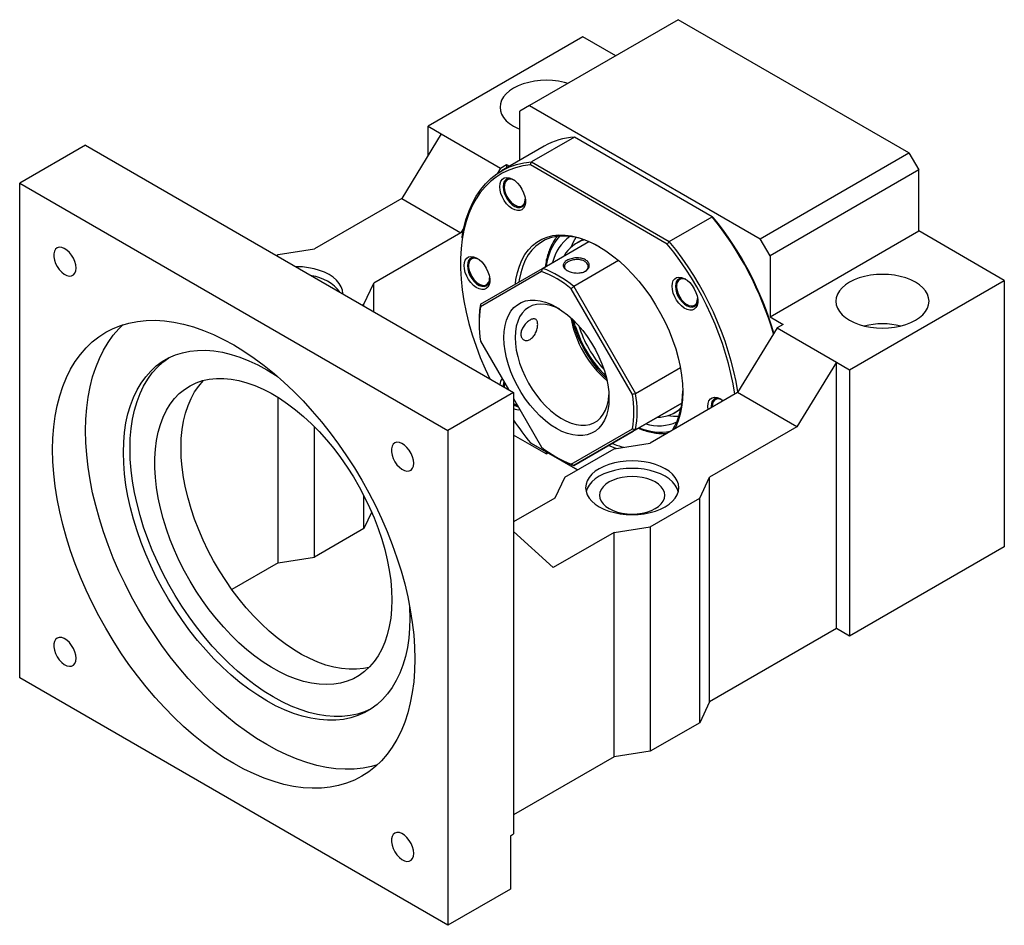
# Model space of a CAD drawing. Header units: millimetres. Extents: x 27 to 275, y 8 to 200.
# Tile 8 of 8: x 192 to 262, y 122 to 187. Entities that reach past the tile are written whole.
import ezdxf

# ---------------------------------------------------------------- set-up
doc = ezdxf.new("R2010")
doc.units = ezdxf.units.MM

msp = doc.modelspace()

# ---------------------------------------------------------------- linework, layer by layer
at = {"color": 7, "linetype": 'Continuous', "lineweight": 25}
for p, q in [((238.7009, 187.1185), (228.0589, 180.975)), ((255.2, 177.5937), (238.7009, 187.1185)), ((231.8655, 185.893), (220.7875, 179.4978)), ((234.2218, 184.5328), (231.8655, 185.893)), ((228.0589, 180.975), (227.3518, 180.5667)), ((227.3518, 177.057), (227.3518, 180.5667)), ((228.0589, 180.975), (244.5581, 171.4503)), ((220.7875, 179.4978), (221.7303, 178.9536)), ((220.7875, 177.4113), (220.7875, 179.4978)), ((221.7303, 178.9536), (218.9019, 174.3268)), ((221.7303, 178.9536), (225.9729, 176.5044)), ((231.262, 178.7177), (228.1979, 176.9488)), ((241.1193, 173.0272), (231.262, 178.7177)), ((196.2745, 178.1392), (191.5604, 175.4178)), ((196.2745, 178.1392), (226.9158, 160.4504)), ((229.1079, 178.0708), (226.0438, 176.3019)), ((228.1979, 176.9488), (238.0552, 171.2583)), ((244.5581, 171.4503), (255.2, 177.5937)), ((255.2, 177.5937), (255.9071, 176.369)), ((225.9729, 176.5044), (225.7269, 176.1018)), ((225.9729, 176.5044), (226.409, 176.7561)), ((226.409, 176.7561), (226.409, 176.5128)), ((226.409, 176.7561), (226.6197, 176.6344)), ((237.9062, 171.0721), (228.1111, 176.7267)), ((255.9071, 176.369), (245.2652, 170.2255)), ((255.9071, 172.0141), (255.9071, 176.369)), ((191.5604, 175.4178), (222.2017, 157.729)), ((191.5604, 140.0344), (191.5604, 175.4178)), ((226.2409, 175.2115), (226.2409, 175.1697)), ((218.9019, 174.3268), (212.6558, 170.721)), ((218.9019, 174.3268), (223.1445, 171.8776)), ((226.9951, 173.8634), (227.0192, 173.8494)), ((238.0552, 171.2583), (241.1193, 173.0272)), ((223.3554, 172.2224), (223.1445, 171.8776)), ((245.2652, 165.8706), (255.9071, 172.0141)), ((262.0354, 168.4763), (255.9071, 172.0141)), ((223.1445, 171.8776), (216.8984, 168.2717)), ((231.8878, 171.4004), (231.4299, 171.1361)), ((245.2652, 170.2255), (244.5581, 171.4503)), ((210.063, 170.3128), (212.6558, 170.721)), ((228.9755, 169.3348), (232.2932, 171.25)), ((209.9474, 170.246), (210.063, 170.3128)), ((234.4272, 169.8905), (231.22, 168.039)), ((245.2652, 170.2255), (245.2652, 165.8706)), ((223.6866, 169.5776), (223.6866, 169.5232)), ((224.5533, 166.7811), (228.9755, 169.3348)), ((230.6845, 169.2297), (230.733, 169.1915)), ((228.9157, 169.1078), (224.5441, 166.5833)), ((238.8603, 168.6232), (238.7867, 168.5807)), ((250.9574, 162.0811), (262.0354, 168.4763)), ((262.0354, 168.4763), (262.0354, 149.4237)), ((216.1913, 166.775), (216.8984, 168.2717)), ((216.8984, 166.2333), (216.8984, 168.2717)), ((224.4408, 168.2169), (224.4697, 168.2002)), ((235.4157, 160.3072), (231.0441, 167.8791)), ((231.22, 168.039), (235.6422, 160.3796)), ((238.5743, 168.0776), (238.5743, 168.0498)), ((216.0756, 166.7082), (216.1913, 166.775)), ((216.1913, 166.6415), (216.1913, 166.775)), ((239.3284, 166.7435), (239.3755, 166.7163)), ((245.2652, 165.8706), (246.208, 165.3264)), ((224.4409, 165.55), (224.4409, 165.414)), ((231.33, 165.2341), (231.2325, 165.5865)), ((245.7719, 165.0746), (242.9435, 160.4478)), ((246.208, 165.3264), (245.7719, 165.0746)), ((245.7719, 165.0746), (250.0146, 162.6254)), ((224.5441, 164.1255), (226.541, 160.6667)), ((235.6422, 160.3796), (238.8493, 162.2311)), ((250.0146, 162.6254), (247.1861, 157.9986)), ((250.0146, 143.5728), (250.0146, 162.6254)), ((250.0146, 162.6254), (250.9574, 162.0811)), ((250.9574, 162.0811), (250.9574, 143.0285)), ((226.1585, 160.9344), (226.1595, 160.8869)), ((226.2409, 160.982), (226.2409, 160.9276)), ((210.063, 148.2671), (210.063, 160.1004)), ((226.9158, 160.4504), (222.2017, 157.729)), ((226.9158, 160.4504), (226.9158, 128.8774)), ((226.9158, 160.0176), (228.9157, 156.5536)), ((242.9435, 160.4478), (236.6974, 156.842)), ((241.3778, 160.0064), (241.3578, 159.9948)), ((247.1861, 157.9986), (242.9435, 160.4478)), ((226.9951, 159.6213), (227.0313, 159.6004)), ((235.4626, 157.6833), (238.9598, 159.7028)), ((238.9598, 159.703), (235.6422, 157.7877)), ((238.4293, 159.0115), (238.8872, 159.2758)), ((241.0461, 159.461), (241.0511, 159.3554)), ((241.1286, 159.5086), (241.1286, 159.4542)), ((241.1761, 159.7706), (241.2824, 159.9692)), ((212.6558, 148.6753), (212.6558, 158.0025)), ((247.1861, 157.9986), (240.94, 154.3928)), ((222.2017, 157.729), (222.2017, 122.3456)), ((229.2374, 156.0706), (226.9158, 157.4109)), ((231.0441, 155.3249), (235.4157, 157.8495)), ((235.6422, 157.7877), (231.22, 155.2341)), ((231.22, 155.2341), (235.4626, 157.6833)), ((228.1111, 156.8576), (231.4749, 154.9157)), ((231.4749, 154.9157), (228.1979, 156.8075)), ((234.1047, 156.4338), (236.6974, 156.842)), ((229.2374, 156.2073), (229.2374, 156.0706)), ((229.2374, 156.0706), (229.3558, 156.139)), ((229.979, 155.8207), (230.0968, 155.7526)), ((230.5691, 154.3928), (234.1047, 156.4338)), ((230.5691, 154.3928), (229.862, 152.8961)), ((240.2329, 152.8961), (240.94, 154.3928)), ((240.94, 138.3342), (240.94, 154.3928)), ((216.1913, 150.7164), (216.1913, 153.0961)), ((229.862, 152.8961), (226.9158, 151.1952)), ((236.6974, 150.855), (240.2329, 152.8961)), ((240.2329, 136.8374), (240.2329, 152.8961)), ((216.7546, 151.9087), (216.1913, 150.7164)), ((234.1047, 150.4468), (236.6974, 150.855)), ((236.6974, 150.855), (236.6974, 134.7964)), ((216.1913, 150.7164), (212.6558, 148.6753)), ((229.7442, 147.9296), (226.9158, 150.5236)), ((234.1047, 150.4468), (229.7442, 147.9296)), ((234.1047, 134.3882), (234.1047, 150.4468)), ((262.0354, 149.4237), (250.9574, 143.0285)), ((210.063, 148.2671), (206.7507, 146.355)), ((210.063, 148.2671), (212.6558, 148.6753)), ((250.0146, 143.5728), (240.94, 138.3342)), ((250.9574, 143.0285), (250.0146, 143.5728)), ((222.2017, 122.3456), (191.5604, 140.0344)), ((240.94, 138.3342), (240.2329, 136.8374)), ((240.2329, 136.8374), (236.6974, 134.7964)), ((236.6974, 134.7964), (234.1047, 134.3882)), ((234.1047, 134.3882), (226.9158, 130.2381)), ((226.6801, 128.7414), (226.9158, 128.8774)), ((226.6801, 128.7414), (226.6801, 124.9309)), ((226.6801, 124.9309), (222.2017, 122.3456))]:
    msp.add_line(p, q, dxfattribs=at)
at = {"color": 7, "linetype": 'Continuous', "lineweight": 25, "flags": 128}
for points in [[(230.8132, 182.565), (230.5484, 182.6363), (230.1355, 182.7173), (229.7079, 182.7664), (229.2728, 182.7828), (228.8377, 182.7664), (228.41, 182.7172), (227.9972, 182.6363), (227.6061, 182.525), (227.2436, 182.3852), (226.9158, 182.2192), (226.6283, 182.03), (226.386, 181.8207), (226.1932, 181.5949), (226.053, 181.3566), (225.968, 181.1097), (225.9394, 180.8585), (225.968, 180.6074), (226.053, 180.3605), (226.1932, 180.1221), (226.386, 179.8964), (226.6283, 179.6871), (226.9158, 179.4978), (227.2436, 179.3319), (227.3518, 179.2859)], [(223.227, 171.5169), (223.2372, 171.5855), (223.3596, 172.2417), (223.522, 172.8642), (223.7238, 173.4506), (223.9641, 173.9984), (224.242, 174.5053), (224.5563, 174.9694), (224.9057, 175.3886), (225.2887, 175.7613), (225.7039, 176.0859), (226.1495, 176.3612), (226.6237, 176.5859), (227.1245, 176.7592), (227.65, 176.8803), (228.1979, 176.9488)], [(228.1111, 176.7267), (227.5723, 176.6568), (227.0556, 176.5351), (226.5631, 176.3623), (226.097, 176.1389), (225.6589, 175.866), (225.2508, 175.5446), (224.8744, 175.176), (224.531, 174.7617), (224.2222, 174.3035), (223.9492, 173.8031), (223.7131, 173.2627), (223.5148, 172.6844), (223.3552, 172.0705), (223.235, 171.4237), (223.1545, 170.7464), (223.1142, 170.0416), (223.1142, 169.312), (223.1545, 168.5606), (223.235, 167.7905), (223.3552, 167.0048), (223.5148, 166.2067), (223.7131, 165.3995), (223.9492, 164.5864), (224.2222, 163.7709), (224.531, 162.9561), (224.8744, 162.1454), (225.2036, 161.4388)], [(225.9228, 175.1765), (225.9442, 175.3923), (226.0077, 175.5732), (226.1102, 175.7107), (226.2469, 175.7984), (226.4114, 175.8322), (226.5961, 175.8106), (226.7922, 175.7345), (226.9907, 175.6075), (227.1822, 175.4355), (227.3579, 175.2266), (227.5094, 174.9906), (227.6296, 174.7384), (227.7131, 174.4819), (227.7558, 174.233), (227.7558, 174.0035), (227.7131, 173.804), (227.6296, 173.6439), (227.5094, 173.5306), (227.3579, 173.4694), (227.1822, 173.4633), (226.9907, 173.5125), (226.7922, 173.6146), (226.5961, 173.765), (226.4114, 173.9565), (226.2469, 174.1803), (226.1102, 174.4259), (226.0077, 174.6817), (225.9442, 174.9359), (225.9228, 175.1765)], [(226.9031, 175.6697), (226.8207, 175.7055), (226.6424, 175.7468), (226.4813, 175.7324), (226.3459, 175.6631), (226.2437, 175.5426), (226.1801, 175.3774), (226.1585, 175.1765)], [(226.989, 175.6088), (226.8325, 175.6787), (226.667, 175.7079), (226.5192, 175.6847), (226.3971, 175.6102), (226.3073, 175.4885), (226.2545, 175.3262), (226.2416, 175.1319), (226.2694, 174.9162), (226.3363, 174.6907), (226.4388, 174.4675), (226.5712, 174.2587)], [(226.1585, 175.1765), (226.1801, 174.9506), (226.2437, 174.712), (226.3459, 174.4734), (226.4813, 174.2478), (226.6424, 174.0474), (226.8207, 173.8828), (227.0064, 173.7631), (227.1897, 173.6946), (227.3605, 173.6811), (227.5098, 173.7233), (227.6294, 173.8188), (227.7129, 173.9626), (227.7558, 174.1469), (227.7592, 174.1867)], [(226.5712, 174.2587), (226.7265, 174.0756), (226.8962, 173.928), (227.0713, 173.8238), (227.2423, 173.7687), (227.4, 173.7657), (227.5359, 173.8149), (227.6426, 173.9136), (227.7144, 174.0566), (227.7474, 174.2361), (227.7494, 174.2916)], [(227.0388, 168.2164), (227.0802, 168.5296), (227.1822, 169.0322), (227.3239, 169.5002), (227.5045, 169.9303), (227.7227, 170.3197), (227.9769, 170.6657), (228.2656, 170.966), (228.5867, 171.2183), (228.9379, 171.4212), (229.317, 171.5731), (229.7213, 171.673), (230.148, 171.7203), (230.5943, 171.7146), (231.0571, 171.656), (231.5332, 171.5448), (232.0194, 171.3819), (232.5123, 171.1683), (233.0087, 170.9054), (233.505, 170.5952), (233.9979, 170.2397), (234.4841, 169.8413), (234.9602, 169.4028), (235.423, 168.9271), (235.8693, 168.4175), (236.296, 167.8775), (236.7003, 167.3108), (237.0794, 166.7212), (237.4307, 166.1128), (237.7517, 165.4897), (238.0404, 164.8562), (238.2947, 164.2167), (238.5128, 163.5754), (238.6934, 162.9367), (238.8351, 162.3051), (238.9371, 161.6848), (238.9985, 161.0801), (239.0191, 160.4951), (238.9985, 159.9338), (238.9371, 159.4), (238.8351, 158.8975), (238.6934, 158.4295), (238.5128, 157.9993), (238.4329, 157.8439)], [(233.0688, 170.8703), (232.7565, 171.0376), (232.2657, 171.2613), (231.7809, 171.4344), (231.3056, 171.5555), (230.8431, 171.6239), (230.3965, 171.639), (229.9691, 171.6008), (229.5639, 171.5095), (229.1836, 171.3658), (228.831, 171.1706), (228.5086, 170.9254), (228.2185, 170.6318), (227.9628, 170.2919), (227.7434, 169.9081), (227.5617, 169.4831), (227.4191, 169.0199), (227.3165, 168.5217), (227.2933, 168.3633)], [(229.9502, 171.4983), (229.9705, 171.5267), (230.0329, 171.6101)], [(231.3763, 171.5407), (231.1753, 171.1983), (231.0107, 170.8277)], [(195.5991, 169.348), (195.5775, 169.5739), (195.5139, 169.8126), (195.4116, 170.0511), (195.2763, 170.2767), (195.1151, 170.4771), (194.9369, 170.6417), (194.7511, 170.7614), (194.5679, 170.8299), (194.397, 170.8434), (194.2478, 170.8012), (194.1282, 170.7057), (194.0447, 170.5619), (194.0018, 170.3776), (194.0018, 170.1627), (194.0447, 169.9289), (194.1282, 169.6886), (194.2478, 169.455), (194.397, 169.2405), (194.5679, 169.0568), (194.7511, 168.9137), (194.9369, 168.819), (195.1151, 168.7777), (195.2763, 168.7921), (195.4116, 168.8614), (195.5139, 168.9819), (195.5775, 169.1471), (195.5991, 169.348)], [(223.3684, 169.53), (223.3899, 169.7458), (223.4534, 169.9267), (223.5559, 170.0642), (223.6926, 170.1519), (223.8571, 170.1858), (224.0418, 170.1641), (224.2379, 170.088), (224.4364, 169.961), (224.6279, 169.7891), (224.8035, 169.5802), (224.955, 169.3441), (225.0753, 169.0919), (225.1588, 168.8354), (225.2015, 168.5866), (225.2015, 168.357), (225.1588, 168.1575), (225.0753, 167.9974), (224.955, 167.8841), (224.8035, 167.823), (224.6279, 167.8168), (224.4364, 167.866), (224.2379, 167.9681), (224.0418, 168.1185), (223.8571, 168.3101), (223.6926, 168.5339), (223.5559, 168.7794), (223.4534, 169.0353), (223.3899, 169.2894), (223.3684, 169.53)], [(224.3485, 170.0234), (224.2664, 170.0591), (224.0881, 170.1004), (223.927, 170.086), (223.7916, 170.0166), (223.6894, 169.8961), (223.6257, 169.731), (223.6041, 169.53)], [(224.4347, 169.9623), (224.3866, 169.9879), (224.2146, 170.0493), (224.0547, 170.0589), (223.9157, 170.0162), (223.805, 169.9234), (223.7286, 169.7855), (223.6906, 169.6101), (223.693, 169.4064), (223.7358, 169.1857), (223.8165, 168.9596), (223.9309, 168.7404), (224.0728, 168.54), (224.2346, 168.3691), (224.4075, 168.237), (224.5821, 168.1507), (224.5821, 168.1507)], [(214.6926, 167.5066), (214.6927, 167.5234), (214.6642, 167.7745), (214.5792, 168.0214), (214.439, 168.2598), (214.2462, 168.4855), (214.0039, 168.6948), (213.7164, 168.8841), (213.3886, 169.05), (213.0261, 169.1899), (212.635, 169.3012), (212.2221, 169.3821), (211.7945, 169.4312), (211.3594, 169.4477), (211.3304, 169.4476)], [(223.6041, 169.53), (223.6257, 169.3041), (223.6894, 169.0655), (223.7916, 168.8269), (223.927, 168.6014), (224.0881, 168.4009), (224.2664, 168.2364), (224.4521, 168.1166), (224.6354, 168.0482), (224.8062, 168.0346), (224.9555, 168.0768), (225.0751, 168.1723), (225.1586, 168.3162), (225.2015, 168.5005), (225.2049, 168.5402)], [(224.5821, 168.1507), (224.7492, 168.1149), (224.8996, 168.1316), (225.0253, 168.1999), (225.1195, 168.316), (225.1771, 168.4737), (225.1951, 168.6451)], [(238.2561, 168.0566), (238.2776, 168.2724), (238.341, 168.4533), (238.4435, 168.5908), (238.5802, 168.6785), (238.7447, 168.7124), (238.9294, 168.6907), (239.1256, 168.6146), (239.324, 168.4876), (239.5156, 168.3156), (239.6912, 168.1067), (239.8427, 167.8707), (239.963, 167.6185), (240.0464, 167.362), (240.0892, 167.1132), (240.0892, 166.8836), (240.0464, 166.6841), (239.963, 166.524), (239.8427, 166.4107), (239.6912, 166.3495), (239.5156, 166.3434), (239.324, 166.3926), (239.1256, 166.4947), (238.9294, 166.6451), (238.7447, 166.8367), (238.5802, 167.0604), (238.4435, 167.306), (238.341, 167.5618), (238.2776, 167.816), (238.2561, 168.0566)], [(239.2364, 168.5498), (239.154, 168.5857), (238.9758, 168.6269), (238.8146, 168.6125), (238.6793, 168.5432), (238.577, 168.4227), (238.5134, 168.2576), (238.4918, 168.0566)], [(238.7048, 168.4641), (238.6238, 168.3316), (238.5808, 168.1603), (238.5781, 167.9597), (238.6159, 167.7404), (238.6921, 167.5143), (238.8026, 167.2936), (238.9415, 167.0903), (239.1012, 166.9151), (239.2732, 166.7777), (239.4482, 166.6854), (239.6167, 166.6431), (239.7697, 166.6532), (239.8989, 166.7152), (239.9973, 166.8256), (240.0597, 166.9785), (240.0827, 167.1657), (240.0828, 167.1717)], [(255.6714, 165.6189), (255.9589, 165.8082), (256.2012, 166.0174), (256.394, 166.2432), (256.5342, 166.4815), (256.6192, 166.7284), (256.6477, 166.9796), (256.6192, 167.2308), (256.5342, 167.4776), (256.394, 167.716), (256.2012, 167.9417), (255.9589, 168.151), (255.6714, 168.3403), (255.3436, 168.5062), (254.9811, 168.6461), (254.59, 168.7574), (254.1771, 168.8383), (253.7495, 168.8874), (253.3144, 168.9039), (252.8793, 168.8874), (252.4517, 168.8383), (252.0388, 168.7574), (251.6477, 168.6461), (251.2852, 168.5062), (250.9574, 168.3403), (250.6699, 168.151), (250.4277, 167.9417), (250.2348, 167.716), (250.0947, 167.4776), (250.0096, 167.2308), (249.9811, 166.9796), (250.0096, 166.7284), (250.0947, 166.4815), (250.2348, 166.2432), (250.4277, 166.0174), (250.6699, 165.8082), (250.9574, 165.6189), (251.2852, 165.4529), (251.6477, 165.3131), (252.0388, 165.2018), (252.4517, 165.1209), (252.8793, 165.0718), (253.3144, 165.0553), (253.7495, 165.0718), (254.1771, 165.1209), (254.59, 165.2018), (254.9811, 165.3131), (255.3436, 165.4529), (255.6714, 165.6189)], [(238.4918, 168.0566), (238.5134, 167.8307), (238.577, 167.5921), (238.6793, 167.3535), (238.8146, 167.1279), (238.9758, 166.9275), (239.154, 166.763), (239.3398, 166.6432), (239.523, 166.5748), (239.6939, 166.5612), (239.8431, 166.6034), (239.9627, 166.6989), (240.0462, 166.8427), (240.0891, 167.027), (240.0925, 167.0668)], [(229.9799, 157.8751), (229.5869, 158.1257), (229.1982, 158.4212), (228.8181, 158.7582), (228.4508, 159.1332), (228.1002, 159.5419), (227.7701, 159.9799), (227.4643, 160.4424), (227.1861, 160.9243), (226.9384, 161.4204), (226.7241, 161.9253), (226.5455, 162.4333), (226.4044, 162.9389), (226.3026, 163.4366), (226.241, 163.921), (226.2204, 164.3867), (226.241, 164.8286), (226.3026, 165.2418), (226.4044, 165.622), (226.5455, 165.9648), (226.7241, 166.2665), (226.9384, 166.5239), (227.1861, 166.7341), (227.4643, 166.8948), (227.7701, 167.0042), (228.1002, 167.0612), (228.4508, 167.0651), (228.8181, 167.0158), (229.1982, 166.914), (229.5869, 166.7607), (229.9799, 166.5576), (230.3729, 166.307), (230.7615, 166.0115), (231.1416, 165.6745), (231.509, 165.2996), (231.8596, 164.8909), (232.1896, 164.4529), (232.4954, 163.9904), (232.7737, 163.5084), (233.0213, 163.0123), (233.2357, 162.5075), (233.4143, 161.9995), (233.5553, 161.4938), (233.6572, 160.9961), (233.7187, 160.5118), (233.7393, 160.0461), (233.7187, 159.6042), (233.6572, 159.1909), (233.5553, 158.8108), (233.4143, 158.468), (233.2357, 158.1662), (233.0213, 157.9088), (232.7737, 157.6987), (232.4954, 157.538), (232.1896, 157.4285), (231.8596, 157.3716), (231.509, 157.3677), (231.1416, 157.4169), (230.7615, 157.5187), (230.3729, 157.672), (229.9799, 157.8751)], [(230.1865, 166.4318), (229.9192, 166.5558), (229.5561, 166.6836), (229.2029, 166.7599), (228.864, 166.7839), (228.5435, 166.7552), (228.2453, 166.6743), (227.9731, 166.542), (227.73, 166.3601), (227.5192, 166.1306), (227.3431, 165.8565), (227.2038, 165.541), (227.1031, 165.1879), (227.0422, 164.8016), (227.0218, 164.3867)], [(193.9174, 156.3654), (193.9378, 157.193), (193.999, 157.9945), (194.1006, 158.7673), (194.2425, 159.5089), (194.4241, 160.2172), (194.6449, 160.8897), (194.9042, 161.5245), (195.2012, 162.1195), (195.535, 162.6729), (195.9044, 163.1828), (196.3084, 163.6478), (196.7457, 164.0663), (197.2148, 164.437), (197.7144, 164.7588), (198.2428, 165.0307), (198.7984, 165.2517), (199.3794, 165.4212), (199.984, 165.5387), (200.6103, 165.6037), (201.2564, 165.6162), (201.9201, 165.576), (202.5994, 165.4833), (203.2923, 165.3383), (203.9964, 165.1416), (204.7096, 164.8937), (205.4296, 164.5954), (206.1542, 164.2477), (206.8811, 163.8516), (207.6079, 163.4085), (208.3325, 162.9196), (209.0525, 162.3865), (209.7657, 161.811), (210.4699, 161.1948), (211.1627, 160.5398), (211.842, 159.8482), (212.5058, 159.1221), (213.1518, 158.3637), (213.7781, 157.5755), (214.3827, 156.76), (214.9637, 155.9196), (215.5193, 155.0571), (216.0477, 154.1752), (216.5473, 153.2767), (217.0164, 152.3643), (217.4537, 151.4409), (217.8577, 150.5095), (218.2271, 149.573), (218.5609, 148.6343), (218.8579, 147.6964), (219.1172, 146.7622), (219.338, 145.8347), (219.5197, 144.9167), (219.6615, 144.0113), (219.7632, 143.1211), (219.8243, 142.2491), (219.8447, 141.398), (219.8243, 140.5704), (219.7632, 139.7689), (219.6615, 138.9961), (219.5197, 138.2545), (219.338, 137.5462), (219.1172, 136.8737), (218.8579, 136.2389), (218.5609, 135.6439), (218.2271, 135.0905), (217.8577, 134.5806), (217.4537, 134.1156), (217.0164, 133.6971), (216.5473, 133.3264), (216.0477, 133.0046), (215.5193, 132.7327), (214.9637, 132.5117), (214.3827, 132.3422), (213.7781, 132.2247), (213.1518, 132.1597), (212.5058, 132.1472), (211.842, 132.1874), (211.1627, 132.2801), (210.4699, 132.4251), (209.7657, 132.6218), (209.0525, 132.8697), (208.3325, 133.168), (207.6079, 133.5157), (206.8811, 133.9118), (206.1542, 134.355), (205.4296, 134.8438), (204.7096, 135.3769), (203.9964, 135.9524), (203.2923, 136.5686), (202.5994, 137.2236), (201.9201, 137.9152), (201.2564, 138.6413), (200.6103, 139.3997), (199.984, 140.1879), (199.3794, 141.0035), (198.7984, 141.8438), (198.2428, 142.7063), (197.7144, 143.5882), (197.2148, 144.4867), (196.7457, 145.3991), (196.3084, 146.3225), (195.9044, 147.2539), (195.535, 148.1904), (195.2012, 149.1291), (194.9042, 150.067), (194.6449, 151.0012), (194.4241, 151.9288), (194.2425, 152.8467), (194.1006, 153.7522), (193.999, 154.6423), (193.9378, 155.5143), (193.9174, 156.3654)], [(196.2745, 157.7261), (196.2949, 158.5537), (196.356, 159.3552), (196.4576, 160.1279), (196.5995, 160.8696), (196.7811, 161.5778), (197.0019, 162.2504), (197.2613, 162.8852), (197.5583, 163.4802), (197.892, 164.0336), (198.2615, 164.5435), (198.6655, 165.0085), (198.9697, 165.3079)], [(227.0218, 164.3867), (227.0422, 163.9482), (227.1031, 163.4916), (227.2038, 163.0222), (227.3431, 162.5459), (227.5192, 162.0684), (227.73, 161.5955), (227.9731, 161.133), (228.2453, 160.6864), (228.5435, 160.2612), (228.864, 159.8625), (229.2029, 159.4952), (229.5561, 159.1638), (229.9192, 158.8722), (230.288, 158.624), (230.6579, 158.4222), (231.0245, 158.2693), (231.3832, 158.1671), (231.7298, 158.1169), (232.06, 158.1193), (232.3698, 158.1741), (232.6554, 158.2809), (232.9134, 158.4382), (233.1407, 158.6442), (233.3345, 158.8964), (233.4924, 159.1917), (233.6126, 159.5265), (233.6935, 159.8968), (233.7337, 160.2872)], [(198.985, 156.1613), (199.0053, 156.8931), (199.0659, 157.5986), (199.1666, 158.2751), (199.3072, 158.9198), (199.4869, 159.5304), (199.705, 160.1042), (199.9608, 160.6392), (200.2533, 161.1331), (200.5811, 161.584), (200.9432, 161.9902), (201.338, 162.35), (201.7639, 162.662), (202.2194, 162.9251), (202.7025, 163.138), (203.2115, 163.3001), (203.7442, 163.4106), (204.2986, 163.4692), (204.8725, 163.4756), (205.4637, 163.4297), (206.0697, 163.3318), (206.6883, 163.1822), (207.3169, 162.9816), (207.953, 162.7307), (208.5943, 162.4305), (209.2381, 162.0822), (209.8819, 161.6872), (210.0086, 161.6039)], [(199.4564, 156.4335), (199.4767, 157.1652), (199.5373, 157.8707), (199.6381, 158.5472), (199.7786, 159.192), (199.9583, 159.8025), (200.1764, 160.3764), (200.4323, 160.9113), (200.7247, 161.4052), (201.0526, 161.8562), (201.4146, 162.2623), (201.8094, 162.6222), (202.2282, 162.9295)], [(218.1948, 145.6161), (218.1746, 144.9517), (218.114, 144.3139), (218.0134, 143.7056), (217.8732, 143.1298), (217.6941, 142.5892), (217.477, 142.0863), (217.2228, 141.6236), (216.9329, 141.2032), (216.6085, 140.8273), (216.2512, 140.4975), (215.8628, 140.2154), (215.4451, 139.9824), (215, 139.7996), (214.5297, 139.6679), (214.0364, 139.5878), (213.5225, 139.5599), (212.9905, 139.5841), (212.4428, 139.6604), (211.8821, 139.7885), (211.311, 139.9676), (210.7323, 140.197), (210.1487, 140.4756), (209.563, 140.802), (208.9781, 141.1747), (208.3966, 141.592), (207.8213, 142.0517), (207.2551, 142.5518), (206.7006, 143.0898), (206.1604, 143.6632), (205.6371, 144.2692), (205.1332, 144.905), (204.6511, 145.5676), (204.1932, 146.2537), (203.7615, 146.9601), (203.3582, 147.6835), (202.9851, 148.4203), (202.6441, 149.1671), (202.3367, 149.9204), (202.0645, 150.6765), (201.8287, 151.4318), (201.6305, 152.1827), (201.4708, 152.9257), (201.3503, 153.6572), (201.2697, 154.3737), (201.2293, 155.0718), (201.2293, 155.7483), (201.2697, 156.3997), (201.3503, 157.0232), (201.4708, 157.6156), (201.6305, 158.1741), (201.8287, 158.6962), (202.0645, 159.1793), (202.3367, 159.6211), (202.6441, 160.0195), (202.9851, 160.3725), (203.3582, 160.6787), (203.7615, 160.9363), (204.1932, 161.1444), (204.6511, 161.3017), (205.1332, 161.4077), (205.6371, 161.4617), (206.1604, 161.4636), (206.7006, 161.4133), (207.2551, 161.311), (207.8213, 161.1573), (208.3966, 160.9529), (208.9781, 160.6988), (209.563, 160.3961), (210.1487, 160.0463), (210.7323, 159.6511), (211.311, 159.2124), (211.8821, 158.7322), (212.4428, 158.2128), (212.9905, 157.6568), (213.5225, 157.0667), (214.0364, 156.4454), (214.5297, 155.7959), (215, 155.1212), (215.4451, 154.4245), (215.8628, 153.7092), (216.2512, 152.9786), (216.6085, 152.2363), (216.9329, 151.4859), (217.2228, 150.7307), (217.477, 149.9746), (217.6941, 149.221), (217.8732, 148.4736), (218.0134, 147.7359), (218.114, 147.0115), (218.1746, 146.3038), (218.1948, 145.6161)], [(203.1098, 156.5015), (203.13, 157.1658), (203.1906, 157.8037), (203.2912, 158.412), (203.4314, 158.9878), (203.6105, 159.5284), (203.8276, 160.0313), (204.0818, 160.494), (204.3717, 160.9143), (204.6961, 161.2903), (204.7273, 161.3223)], [(226.2121, 161.2364), (226.1801, 161.1354), (226.1585, 160.9344)], [(240.8306, 159.2281), (240.8104, 159.461), (240.8319, 159.6768), (240.8954, 159.8577), (240.9978, 159.9952), (241.1345, 160.0829), (241.2991, 160.1167), (241.4837, 160.0951), (241.6799, 160.019), (241.8784, 159.892), (241.9214, 159.8578)], [(241.7907, 159.9542), (241.7083, 159.99), (241.5301, 160.0313), (241.3689, 160.0169), (241.2336, 159.9476), (241.1313, 159.8271), (241.0677, 159.6619), (241.0461, 159.461)], [(241.8767, 159.8933), (241.7416, 159.9559), (241.5745, 159.9916), (241.4241, 159.975), (241.2984, 159.9067), (241.2042, 159.7906), (241.1466, 159.6329), (241.1287, 159.4421), (241.13, 159.4009)], [(226.9158, 159.6719), (227.0276, 159.6033), (227.1929, 159.5375)], [(217.1494, 133.8162), (216.7398, 133.7029), (216.1351, 133.5854), (215.5088, 133.5203), (214.8628, 133.5079), (214.199, 133.5481), (213.5197, 133.6408), (212.8269, 133.7858), (212.1228, 133.9825), (211.4096, 134.2304), (210.6895, 134.5287), (209.965, 134.8764), (209.2381, 135.2725), (208.5112, 135.7156), (207.7866, 136.2045), (207.0666, 136.7376), (206.3534, 137.3131), (205.6493, 137.9293), (204.9565, 138.5843), (204.2771, 139.2759), (203.6134, 140.002), (202.9673, 140.7604), (202.341, 141.5486), (201.7364, 142.3641), (201.1554, 143.2045), (200.5998, 144.0669), (200.0714, 144.9489), (199.5719, 145.8474), (199.1027, 146.7598), (198.6655, 147.6832), (198.2615, 148.6146), (197.892, 149.5511), (197.5583, 150.4898), (197.2613, 151.4277), (197.0019, 152.3619), (196.7811, 153.2894), (196.5995, 154.2074), (196.4576, 155.1128), (196.356, 156.003), (196.2949, 156.875), (196.2745, 157.7261)], [(216.5773, 140.7953), (216.1714, 140.7099), (215.6675, 140.6559), (215.1442, 140.654), (214.604, 140.7043), (214.0495, 140.8065), (213.4833, 140.9602), (212.908, 141.1646), (212.3265, 141.4188), (211.7416, 141.7215), (211.1559, 142.0713), (210.5723, 142.4665), (209.9936, 142.9052), (209.4225, 143.3854), (208.8618, 143.9047), (208.3141, 144.4608), (207.7821, 145.0508), (207.2682, 145.6721), (206.7749, 146.3217), (206.3046, 146.9964), (205.8595, 147.6931), (205.4418, 148.4084), (205.0534, 149.139), (204.6961, 149.8812), (204.3717, 150.6317), (204.0818, 151.3868), (203.8276, 152.143), (203.6105, 152.8966), (203.4314, 153.644), (203.2912, 154.3816), (203.1906, 155.1061), (203.13, 155.8138), (203.1098, 156.5015)], [(219.7658, 155.3969), (219.7442, 155.6228), (219.6805, 155.8614), (219.5783, 156.1), (219.443, 156.3256), (219.2818, 156.526), (219.1036, 156.6905), (218.9178, 156.8103), (218.7346, 156.8788), (218.5637, 156.8923), (218.4144, 156.8501), (218.2948, 156.7546), (218.2113, 156.6108), (218.1684, 156.4265), (218.1684, 156.2116), (218.2113, 155.9778), (218.2948, 155.7375), (218.4144, 155.5039), (218.5637, 155.2894), (218.7346, 155.1057), (218.9178, 154.9626), (219.1036, 154.8678), (219.2818, 154.8266), (219.443, 154.841), (219.5783, 154.9103), (219.6805, 155.0308), (219.7442, 155.196), (219.7658, 155.3969)], [(234.2511, 156.4569), (233.9979, 156.5478), (233.7054, 156.6688)], [(219.4623, 145.228), (219.4709, 145.0785), (219.4911, 144.3234), (219.4709, 143.5917), (219.4103, 142.8862), (219.3095, 142.2097), (219.169, 141.5649), (218.9893, 140.9544), (218.7711, 140.3805), (218.5153, 139.8456), (218.2229, 139.3517), (217.895, 138.9007), (217.533, 138.4946), (217.1382, 138.1347), (216.7122, 137.8227), (216.2568, 137.5597), (215.7736, 137.3467), (215.2647, 137.1847), (214.7319, 137.0741), (214.1775, 137.0156), (213.6036, 137.0092), (213.0125, 137.0551), (212.4065, 137.153), (211.7879, 137.3025), (211.1593, 137.5032), (210.5231, 137.7541), (209.8819, 138.0542), (209.2381, 138.4025), (208.5943, 138.7976), (207.953, 139.2377), (207.3169, 139.7214), (206.6883, 140.2465), (206.0697, 140.8111), (205.4637, 141.4129), (204.8725, 142.0495), (204.2986, 142.7185), (203.7442, 143.4172), (203.2115, 144.1428), (202.7025, 144.8925), (202.2194, 145.6633), (201.7639, 146.4522), (201.338, 147.256), (200.9432, 148.0716), (200.5811, 148.8958), (200.2533, 149.7253), (199.9608, 150.5569), (199.705, 151.3872), (199.4869, 152.2129), (199.3072, 153.0309), (199.1666, 153.8379), (199.0659, 154.6307), (199.0053, 155.4062), (198.985, 156.1613), (198.985, 156.1613)], [(216.7194, 137.8274), (216.245, 137.6189), (215.7361, 137.4568), (215.2033, 137.3463), (214.6489, 137.2877), (214.075, 137.2813), (213.4839, 137.3272), (212.8779, 137.4251), (212.2593, 137.5747), (211.6307, 137.7753), (210.9945, 138.0262), (210.3533, 138.3264), (209.7095, 138.6747), (209.0657, 139.0697), (208.4244, 139.5099), (207.7883, 139.9935), (207.1597, 140.5186), (206.5411, 141.0832), (205.9351, 141.685), (205.344, 142.3217), (204.77, 142.9907), (204.2156, 143.6893), (203.6829, 144.415), (203.174, 145.1646), (202.6908, 145.9355), (202.2353, 146.7243), (201.8094, 147.5282), (201.4146, 148.3438), (201.0526, 149.168), (200.7247, 149.9975), (200.4323, 150.829), (200.1764, 151.6593), (199.9583, 152.4851), (199.7786, 153.3031), (199.6381, 154.1101), (199.5373, 154.9029), (199.4767, 155.6784), (199.4564, 156.4335)], [(237.7581, 152.2838), (238.0455, 152.473), (238.2878, 152.6823), (238.4806, 152.908), (238.6208, 153.1464), (238.7059, 153.3933), (238.7344, 153.6444), (238.7059, 153.8956), (238.6208, 154.1425), (238.4806, 154.3808), (238.2878, 154.6066), (238.0455, 154.8159), (237.7581, 155.0051), (237.4302, 155.1711), (237.0677, 155.3109), (236.6766, 155.4223), (236.2638, 155.5032), (235.8361, 155.5523), (235.401, 155.5687), (234.9659, 155.5523), (234.5383, 155.5032), (234.1254, 155.4223), (233.7344, 155.3109), (233.3718, 155.1711), (233.044, 155.0051), (232.7565, 154.8159), (232.5143, 154.6066), (232.3214, 154.3808), (232.1813, 154.1425), (232.0962, 153.8956), (232.0677, 153.6444), (232.0962, 153.3933), (232.1813, 153.1464), (232.3214, 152.908), (232.5143, 152.6823), (232.7565, 152.473), (233.044, 152.2838), (233.3718, 152.1178), (233.7344, 151.978), (234.1254, 151.8666), (234.5383, 151.7857), (234.9659, 151.7366), (235.401, 151.7201), (235.8361, 151.7366), (236.2638, 151.7857), (236.6766, 151.8666), (237.0677, 151.978), (237.4302, 152.1178), (237.7581, 152.2838)], [(238.7009, 153.3723), (238.6208, 153.5981), (238.4806, 153.8365), (238.2878, 154.0622), (238.0455, 154.2715), (237.7581, 154.4608), (237.4302, 154.6267), (237.0677, 154.7666), (236.6766, 154.8779), (236.2638, 154.9588), (235.8361, 155.0079), (235.401, 155.0244), (234.9659, 155.0079), (234.5383, 154.9588), (234.1254, 154.8779), (233.7344, 154.7666), (233.3718, 154.6267), (233.044, 154.4608), (232.7565, 154.2715), (232.5143, 154.0622), (232.3214, 153.8365), (232.1813, 153.5981), (232.1012, 153.3723)], [(237.051, 152.1476), (237.2887, 152.3083), (237.48, 152.4885), (237.6202, 152.6838), (237.7056, 152.8894), (237.7344, 153.1001), (237.7056, 153.3108), (237.6202, 153.5163), (237.48, 153.7116), (237.2887, 153.8918), (237.051, 154.0526), (236.7725, 154.1898), (236.4603, 154.3003), (236.1221, 154.3812), (235.766, 154.4305), (235.401, 154.4471), (235.036, 154.4305), (234.68, 154.3812), (234.3417, 154.3003), (234.0295, 154.1898), (233.7511, 154.0526), (233.5133, 153.8918), (233.322, 153.7116), (233.1819, 153.5163), (233.0964, 153.3108), (233.0677, 153.1001), (233.0964, 152.8894), (233.1819, 152.6838), (233.322, 152.4885), (233.5133, 152.3083), (233.7511, 152.1476), (234.0295, 152.0103), (234.3417, 151.8999), (234.68, 151.819), (235.036, 151.7697), (235.401, 151.7531), (235.766, 151.7697), (236.1221, 151.819), (236.4603, 151.8999), (236.7725, 152.0103), (237.051, 152.1476)], [(195.5991, 141.4412), (195.5775, 141.6671), (195.5139, 141.9058), (195.4116, 142.1443), (195.2763, 142.3699), (195.1151, 142.5704), (194.9369, 142.7349), (194.7511, 142.8546), (194.5679, 142.9231), (194.397, 142.9366), (194.2478, 142.8945), (194.1282, 142.7989), (194.0447, 142.6551), (194.0018, 142.4708), (194.0018, 142.2559), (194.0447, 142.0221), (194.1282, 141.7819), (194.2478, 141.5482), (194.397, 141.3338), (194.5679, 141.15), (194.7511, 141.0069), (194.9369, 140.9122), (195.1151, 140.8709), (195.2763, 140.8853), (195.4116, 140.9546), (195.5139, 141.0751), (195.5775, 141.2403), (195.5991, 141.4412)], [(219.7658, 127.4901), (219.7442, 127.716), (219.6805, 127.9547), (219.5783, 128.1932), (219.443, 128.4188), (219.2818, 128.6192), (219.1036, 128.7838), (218.9178, 128.9035), (218.7346, 128.972), (218.5637, 128.9855), (218.4144, 128.9434), (218.2948, 128.8478), (218.2113, 128.704), (218.1684, 128.5197), (218.1684, 128.3048), (218.2113, 128.071), (218.2948, 127.8308), (218.4144, 127.5971), (218.5637, 127.3826), (218.7346, 127.1989), (218.9178, 127.0558), (219.1036, 126.9611), (219.2818, 126.9198), (219.443, 126.9342), (219.5783, 127.0035), (219.6805, 127.124), (219.7442, 127.2892), (219.7658, 127.4901)]]:
    msp.add_lwpolyline(points, dxfattribs=at)
at = {"color": 7, "linetype": 'Continuous', "lineweight": 25}
for centre, radius, start, end in [((231.585, 173.7322), 4.9959, 93.706894, 119.724206), ((222.5959, 157.9682), 23.8724, 16.258652, 39.109954), ((222.9517, 158.1701), 23.5046, 16.096283, 39.047123), ((232.8348, 169.0152), 3.2174, 126.122629, 166.704882), ((232.6577, 169.0062), 2.4558, 105.918319, 150.056161), ((220.3419, 156.6659), 22.9499, 9.597284, 39.482121), ((220.4181, 156.7092), 22.6302, 9.230402, 39.396183), ((226.4023, 162.2855), 7.5043, 50.059087, 69.94629), ((212.0673, 165.7527), 3.0679, 37.363786, 82.641591), ((226.3568, 162.2174), 7.3502, 50.378968, 69.626409), ((239.0291, 168.0898), 0.4953, 53.686632, 130.906926), ((231.7926, 165.3544), 7.352, 170.377838, 189.622162), ((230.8849, 165.5821), 6.444, 169.277348, 180.285197), ((238.5679, 167.1741), 7.6844, 190.307467, 229.687157), ((239.6184, 167.7806), 8.76, 193.692654, 226.301968), ((239.5809, 167.7641), 8.6301, 197.047497, 225.432689), ((239.6007, 167.7704), 8.4177, 197.608612, 222.386014), ((253.3144, 159.7903), 5.5765, 76.400935, 103.599065), ((226.626, 160.9975), 0.7004, 139.951689, 178.019118), ((227.0998, 160.9264), 0.8596, 165.563275, 185.923888), ((228.1671, 159.0783), 7.352, 350.377838, 9.622162), ((228.2488, 159.0837), 7.5061, 350.058009, 9.941991), ((233.7318, 160.4566), 5.2881, 329.263471, 1.159678), ((227.3767, 160.2536), 0.8219, 235.882922, 261.000496), ((227.2453, 159.9037), 0.6851, 241.245172, 280.519729), ((237.1971, 161.144), 2.46, 269.964772, 314.03706), ((238.5313, 162.3593), 3.6034, 260.757618, 273.524942), ((246.2911, 171.5651), 23.3843, 214.048661, 218.972768), ((237.2967, 161.2644), 3.1946, 253.134561, 294.023806), ((233.603, 162.2153), 7.3502, 230.378968, 249.626409), ((236.071, 161.8792), 5.486, 247.366005, 256.580669), ((233.3967, 161.4244), 6.5619, 239.808871, 250.626791)]:
    msp.add_arc(centre, radius, start, end, dxfattribs=at)
at = {"color": 8, "linetype": 'Continuous', "lineweight": 25}
for centre, radius, start, end in [((233.3186, 168.9432), 4.1167, 139.290902, 172.419151), ((237.474, 161.6837), 4.061, 247.262166, 279.540833)]:
    msp.add_arc(centre, radius, start, end, dxfattribs=at)
at = {"color": 7, "linetype": 'Continuous', "lineweight": 25}
for points in [[(228.1111, 176.7267), (228.14, 176.8008), (228.1689, 176.8748), (228.1979, 176.9488)], [(241.2061, 172.9771), (241.1772, 172.9938), (241.1482, 173.0105), (241.1193, 173.0272)], [(238.0552, 171.2583), (238.0055, 171.1962), (237.9559, 171.1342), (237.9062, 171.0721)], [(228.9157, 169.1078), (228.9357, 169.1835), (228.9556, 169.2591), (228.9755, 169.3348)], [(231.22, 168.039), (231.1613, 167.9858), (231.1026, 167.9325), (231.0441, 167.8791)], [(224.5533, 166.7811), (224.5502, 166.7151), (224.5471, 166.6492), (224.5441, 166.5833)], [(235.6422, 160.3796), (235.5667, 160.3554), (235.4912, 160.3313), (235.4157, 160.3072)], [(235.6422, 157.7877), (235.5667, 157.8083), (235.4912, 157.8289), (235.4157, 157.8495)], [(228.1111, 156.8576), (228.14, 156.8409), (228.1689, 156.8242), (228.1979, 156.8075)], [(231.22, 155.2341), (231.1613, 155.2643), (231.1026, 155.2946), (231.0441, 155.3249)]]:
    msp.add_open_spline(points, degree=3, dxfattribs=at)
for points, knots in [([(226.4229, 175.7069), (226.3935, 175.682), (226.3034, 175.6057), (226.2426, 175.425), (226.25, 175.2621), (226.2523, 175.2116)], [0, 0, 0, 0, 0.2503619, 0.7676467, 1, 1, 1, 1]), ([(227.0239, 173.8582), (227.0824, 173.8235), (227.197, 173.7553), (227.3028, 173.7452), (227.3546, 173.7402)], [0, 0, 0, 0, 0.5101826, 1, 1, 1, 1]), ([(227.3546, 173.7402), (227.2899, 173.7403), (227.2016, 173.7406), (227.0991, 173.8112), (227.0718, 173.83)], [0, 0, 0, 0, 0.732975, 1, 1, 1, 1]), ([(229.9179, 171.4648), (229.852, 171.3677), (229.7088, 171.1569), (229.5286, 170.7875), (229.371, 170.3677), (229.2484, 169.9224), (229.1971, 169.6042), (229.172, 169.4482)], [0, 0, 0, 0, 0.1764482, 0.3834609, 0.5912756, 0.7997409, 1, 1, 1, 1]), ([(230.737, 169.1858), (230.6938, 169.2108), (230.6153, 169.2648), (230.5282, 169.3543), (230.4726, 169.4487), (230.4535, 169.5456), (230.4705, 169.6423), (230.5241, 169.7365), (230.6094, 169.8254), (230.7253, 169.9054), (230.8669, 169.9742), (231.0298, 170.0285), (231.2058, 170.0668), (231.3886, 170.0855), (231.5718, 170.0833), (231.7486, 170.0587), (231.9128, 170.0133), (232.056, 169.9471), (232.1736, 169.8627), (232.2605, 169.7632), (232.3158, 169.6537), (232.3346, 169.5393), (232.3175, 169.4249), (232.264, 169.3158), (232.1787, 169.2166), (232.0627, 169.133), (231.9208, 169.0678), (231.7578, 169.0239), (231.5816, 169.0005), (231.3987, 168.9996), (231.2157, 169.0195), (231.0392, 169.0591), (230.8756, 169.1143), (230.7802, 169.1608), (230.737, 169.1858)], [0, 0, 0, 0, 0.031242, 0.0628139, 0.0943426, 0.1254744, 0.1565142, 0.1878573, 0.2191237, 0.2500195, 0.2808527, 0.312162, 0.343442, 0.3744794, 0.405581, 0.4371911, 0.468861, 0.5001556, 0.5313769, 0.5629566, 0.5944209, 0.6255334, 0.6565699, 0.6878874, 0.7191771, 0.7500748, 0.7809343, 0.8122719, 0.8435699, 0.8746366, 0.9057171, 0.9372274, 0.9687941, 1, 1, 1, 1]), ([(231.995, 169.0995), (232.0571, 169.1443), (232.1572, 169.2166), (232.2288, 169.3486), (232.252, 169.4684), (232.2295, 169.5887), (232.156, 169.719), (232.0076, 169.8472), (231.796, 169.9271), (231.585, 169.961), (231.3937, 169.964), (231.2025, 169.9412), (230.9921, 169.8898), (230.7811, 169.7981), (230.6328, 169.6824), (230.5587, 169.5696), (230.5369, 169.4691), (230.5563, 169.3701), (230.6013, 169.3093), (230.6219, 169.2816)], [0, 0, 0, 0, 0.0785682, 0.1265526, 0.1802185, 0.2337536, 0.281671, 0.3603728, 0.4393838, 0.4874026, 0.5410029, 0.5946362, 0.6425871, 0.721161, 0.7997845, 0.8477758, 0.901461, 0.9550083, 1, 1, 1, 1]), ([(238.8037, 168.59), (238.8027, 168.5896), (238.7687, 168.5758), (238.7155, 168.5239), (238.6475, 168.4348), (238.6031, 168.3189), (238.5738, 168.2033), (238.5812, 168.1143), (238.5843, 168.0779)], [0, 0, 0, 0, 0.0061282, 0.2180395, 0.4299512, 0.6418631, 0.8537747, 1, 1, 1, 1]), ([(224.4699, 168.2005), (224.4713, 168.1995), (224.5159, 168.1696), (224.6044, 168.1335), (224.7309, 168.0959), (224.8495, 168.0906), (224.9695, 168.1076), (225.0297, 168.1608), (225.0629, 168.1901)], [0, 0, 0, 0, 0.0062572, 0.1965524, 0.3868474, 0.5771418, 0.7674365, 1, 1, 1, 1]), ([(225.2058, 168.3695), (225.1914, 168.3333), (225.1548, 168.2409), (225.0854, 168.1901), (225.0432, 168.1592)], [0, 0, 0, 0, 0.3915775, 1, 1, 1, 1]), ([(227.4343, 164.6248), (227.4343, 164.6707), (227.4389, 164.7177), (227.4569, 164.8139), (227.4705, 164.8635), (227.5057, 164.9621), (227.5272, 165.0108), (227.5773, 165.1076), (227.6062, 165.1558), (227.6686, 165.2476), (227.7023, 165.2917), (227.7746, 165.3765), (227.8125, 165.4164), (227.8898, 165.4898), (227.9298, 165.524), (228.0102, 165.585), (228.0499, 165.6116), (228.1285, 165.657), (228.1677, 165.6759), (228.2421, 165.7043), (228.2776, 165.714), (228.3454, 165.7241), (228.3774, 165.7245), (228.4359, 165.7156), (228.4628, 165.7064), (228.5116, 165.6783), (228.5329, 165.6597), (228.57, 165.6135), (228.5858, 165.5855), (228.611, 165.5219), (228.6204, 165.4863), (228.6331, 165.4077), (228.6364, 165.3643), (228.6364, 165.2283), (228.6235, 165.126), (228.5861, 164.9704), (228.5703, 164.9174), (228.5331, 164.8127), (228.5118, 164.7615), (228.4635, 164.6614), (228.4363, 164.6122), (228.3777, 164.5205), (228.3462, 164.4775), (228.2785, 164.3975), (228.2424, 164.361), (228.1683, 164.2973), (228.1297, 164.2696), (228.0503, 164.2237), (228.0105, 164.206), (227.9308, 164.1807), (227.8905, 164.1732), (227.8128, 164.1689), (227.7753, 164.172), (227.7033, 164.1884), (227.6689, 164.2019), (227.5753, 164.2558), (227.5234, 164.3112), (227.4708, 164.4147), (227.4572, 164.4531), (227.4389, 164.5353), (227.4343, 164.5788), (227.4343, 164.6248)], [0, 0, 0, 0, 0.03125, 0.03125, 0.0625, 0.0625, 0.09375, 0.09375, 0.125, 0.125, 0.15625, 0.15625, 0.1875, 0.1875, 0.21875, 0.21875, 0.25, 0.25, 0.28125, 0.28125, 0.3125, 0.3125, 0.34375, 0.34375, 0.375, 0.375, 0.40625, 0.40625, 0.4375, 0.4375, 0.46875, 0.46875, 0.5, 0.5, 0.5625, 0.5625, 0.59375, 0.59375, 0.625, 0.625, 0.65625, 0.65625, 0.6875, 0.6875, 0.71875, 0.71875, 0.75, 0.75, 0.78125, 0.78125, 0.8125, 0.8125, 0.84375, 0.84375, 0.875, 0.875, 0.9375, 0.9375, 0.96875, 0.96875, 1, 1, 1, 1]), ([(241.3652, 159.9828), (241.3233, 159.96), (241.2411, 159.9153), (241.1975, 159.8182), (241.1761, 159.7706)], [0, 0, 0, 0, 0.50984493, 1, 1, 1, 1]), ([(227.0369, 159.6103), (227.0848, 159.5765), (227.1406, 159.5371), (227.1915, 159.5288), (227.1986, 159.5277)], [0, 0, 0, 0, 0.8597822, 1, 1, 1, 1]), ([(235.8417, 157.9022), (235.8802, 157.8854), (236.0739, 157.801), (236.4185, 157.694), (236.8719, 157.5835), (237.313, 157.5271), (237.6565, 157.5106), (237.8461, 157.5302), (237.8989, 157.5357)], [0, 0, 0, 0, 0.0536264, 0.2698842, 0.4859833, 0.7017552, 0.9169918, 1, 1, 1, 1])]:
    msp.add_open_spline(points, degree=3, knots=knots, dxfattribs=at)

doc.saveas('drawing.dxf')
